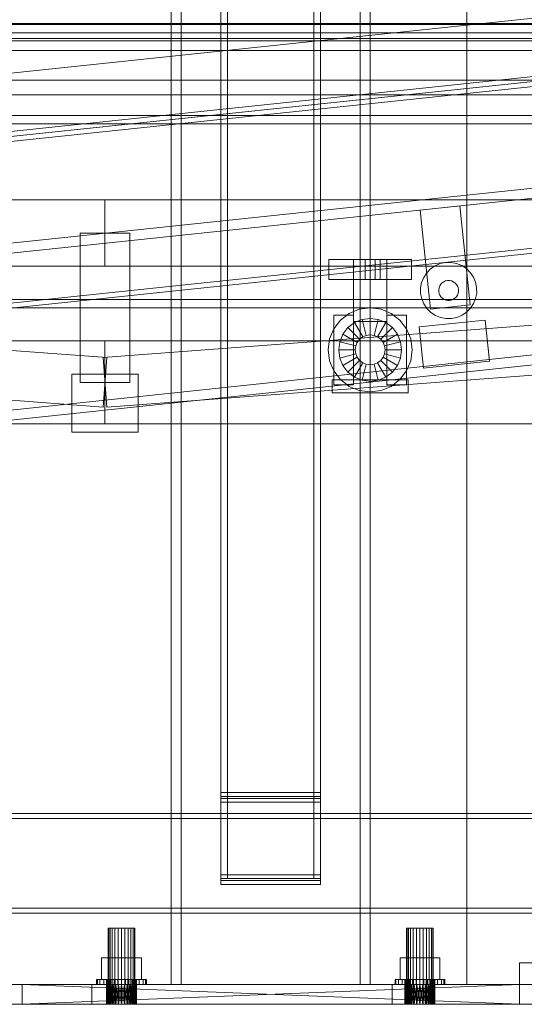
# Model space of a CAD drawing. Header units: millimetres. Extents: x -2233 to 61924, y -68080 to 6847.
# Tile 87 of 256: x 599 to 903, y -36000 to -35406. Entities that reach past the tile are written whole.
import ezdxf

# ---------------------------------------------------------------- set-up
doc = ezdxf.new("R2010")
doc.units = ezdxf.units.MM
for name, color, linetype, lineweight in [('COTAS_O', 1, 'Continuous', 0), ('COTAS_P', 1, 'Continuous', 0), ('frontal_C01', 7, 'Continuous', 0), ('frontal_C03', 7, 'Continuous', 0), ('frontal_C04', 7, 'Continuous', 0), ('frontal_C09', 7, 'Continuous', 0), ('frontal_C10', 7, 'Continuous', 0), ('frontal_mezcladora', 7, 'Continuous', 0), ('frontal_secador', 7, 'Continuous', 0)]:
    doc.layers.add(name, color=color, linetype=linetype, lineweight=lineweight)
doc.dimstyles.new('R19_100', dxfattribs={"dimtxt": 250, "dimasz": 150, "dimexe": 150, "dimexo": 80, "dimgap": 100, "dimtad": 1, "dimtih": 1, "dimtoh": 1, "dimdsep": 46, "dimcen": 0.09, "dimadec": 0, "dimazin": 0, "dimtfac": 1, "dimtdec": 4, "dimtofl": 0, "dimtmove": 0, "dimatfit": 3, "dimfxl": 1, "dimtolj": 1, "dimtzin": 0, "dimarcsym": 0})

# ---------------------------------------------------------------- blocks, each defined once
blk = doc.blocks.new('DIM_R27_48')
at = {"layer": 'COTAS_P'}
for p, q in [((-1750, -34600), (-1600, -34555)), ((2600, -34600), (2450, -34555)), ((-1750, -35500), (-1750, -34600)), ((-1750, -34600), (2600, -34600)), ((-1750, -34600), (-1600, -34645)), ((2600, -34600), (2450, -34645)), ((2600, -35500), (2600, -34600))]:
    blk.add_line(p, q, dxfattribs=at)
blk.add_text('4350 P', height=250, dxfattribs=at).set_placement((425, -34500))
blk = doc.blocks.new('DIM_R27_50')
at = {"layer": 'COTAS_P'}
for p, q in [((1705.78, -34504.95), (1551.9, -34475.9)), ((-194.22, -34704.95), (1705.78, -34504.95)), ((1705.78, -34504.95), (1561.32, -34565.4)), ((1800, -35400), (1705.78, -34504.95)), ((-194.22, -34704.95), (-49.75, -34644.49)), ((-100, -35600), (-194.22, -34704.95)), ((-194.22, -34704.95), (-40.33, -34734))]:
    blk.add_line(p, q, dxfattribs=at)
blk.add_text('1910.5 P', height=250, rotation=6.00901, dxfattribs=at).set_placement((745.32, -34505.49))
blk = doc.blocks.new('DIM_R27_60')
at = {"layer": 'COTAS_O'}
for p, q in [((-1400, -35300), (-1250, -35255)), ((1400, -35300), (1250, -35255)), ((-1400, -36000), (-1400, -35300)), ((-1400, -35300), (1400, -35300)), ((-1400, -35300), (-1250, -35345)), ((1400, -35300), (1250, -35345)), ((1400, -36000), (1400, -35300))]:
    blk.add_line(p, q, dxfattribs=at)
blk.add_text('2800 O', height=250, dxfattribs=at).set_placement((0, -35200))
blk = doc.blocks.new('DIM_R27_62')
at = {"layer": 'COTAS_P'}
for p, q in [((-305, -35300), (-155, -35255)), ((345, -35300), (195, -35255)), ((-305, -36000), (-305, -35300)), ((-305, -35300), (345, -35300)), ((-305, -35300), (-155, -35345)), ((345, -35300), (195, -35345)), ((345, -36000), (345, -35300))]:
    blk.add_line(p, q, dxfattribs=at)
blk.add_text('650 P', height=250, dxfattribs=at).set_placement((20, -35200))

msp = doc.modelspace()

# ---------------------------------------------------------------- linework, layer by layer
at = {"layer": 'frontal_C01'}
for p, q in [((900, -35975), (1060, -35975)), ((900, -36000), (900, -35975)), ((900, -36000), (1060, -36000))]:
    msp.add_line(p, q, dxfattribs=at)
at = {"layer": 'frontal_C03'}
for p, q in [((1530, -35409.158), (-1530, -35409.158)), ((-1500, -35408.612), (1500, -35408.612)), ((1530, -35414.158), (-1530, -35414.158)), ((1500, -35417.595), (-1500, -35417.595)), ((1500, -35442.718), (-1500, -35442.718)), ((-1500, -35451.701), (1500, -35451.701)), ((1530, -35464.158), (-1530, -35464.158)), ((1530, -35469.158), (-1530, -35469.158))]:
    msp.add_line(p, q, dxfattribs=at)
at = {"layer": 'frontal_C04'}
for p, q in [((560, -35419), (1540, -35419)), ((560, -35425), (1540, -35425)), ((-550, -35515), (650, -35515)), ((650, -35515), (650, -35555)), ((650, -35515), (1850, -35515)), ((-548.878, -35520.042), (651.122, -35610.042)), ((648.878, -35610.042), (1848.878, -35520.042)), ((665, -35535), (635, -35535)), ((635, -35625), (635, -35535)), ((665, -35535), (665, -35625)), ((-551.122, -35549.958), (648.878, -35639.958)), ((651.122, -35639.958), (1851.122, -35549.958)), ((785, -35551), (835, -35551)), ((785, -35551), (785, -35563)), ((800, -35551), (820, -35551)), ((800, -35551), (800, -35588.4)), ((804, -35551), (807, -35551)), ((804, -35551), (804, -35563)), ((807, -35551), (813, -35551)), ((807, -35563), (807, -35551)), ((813, -35551), (816, -35551)), ((813, -35563), (813, -35551)), ((816, -35563), (816, -35551)), ((820, -35588.4), (820, -35551)), ((835, -35563), (835, -35551)), ((-550, -35555), (650, -35555)), ((650, -35555), (1850, -35555)), ((785, -35563), (835, -35563)), ((807, -35563), (804, -35563)), ((807, -35563), (813, -35563)), ((813, -35563), (816, -35563)), ((-1750, -35575), (2600, -35575)), ((-1750, -35580), (2600, -35580)), ((792.039, -35587.439), (797.3, -35583.403)), ((797.3, -35583.403), (803.426, -35580.865)), ((803.426, -35580.865), (810, -35580)), ((810, -35580), (816.574, -35580.865)), ((816.574, -35580.865), (822.7, -35583.403)), ((822.7, -35583.403), (827.961, -35587.439)), ((788, -35584.4), (800, -35584.4)), ((788, -35584.4), (788, -35626.4)), ((788.003, -35592.7), (792.039, -35587.439)), ((796.565, -35591.965), (800.5, -35588.946)), ((800, -35626.4), (800, -35584.4)), ((800, -35588.4), (820, -35588.4)), ((800.5, -35588.946), (805.082, -35587.047)), ((805.5, -35597.606), (800.5, -35588.946)), ((805.082, -35587.047), (810, -35586.4)), ((807.671, -35596.707), (805.082, -35587.047)), ((810, -35596.4), (810, -35586.4)), ((810, -35586.4), (814.918, -35587.047)), ((812.329, -35596.707), (814.918, -35587.047)), ((814.5, -35597.606), (819.5, -35588.946)), ((814.918, -35587.047), (819.5, -35588.946)), ((819.5, -35588.946), (823.435, -35591.965)), ((820, -35584.4), (832, -35584.4)), ((820, -35584.4), (820, -35626.4)), ((827.961, -35587.439), (831.997, -35592.7)), ((832, -35626.4), (832, -35584.4)), ((785.465, -35598.826), (788.003, -35592.7)), ((791.647, -35600.482), (793.546, -35595.9)), ((793.546, -35595.9), (796.565, -35591.965)), ((802.206, -35600.9), (793.546, -35595.9)), ((803.636, -35599.036), (796.565, -35591.965)), ((816.364, -35599.036), (823.435, -35591.965)), ((817.794, -35600.9), (826.454, -35595.9)), ((823.435, -35591.965), (826.454, -35595.9)), ((826.454, -35595.9), (828.353, -35600.482)), ((831.997, -35592.7), (834.535, -35598.826)), ((-550, -35600), (650, -35600)), ((650, -35600), (650, -35650)), ((650, -35600), (1850, -35600)), ((784.6, -35605.4), (785.465, -35598.826)), ((791, -35605.4), (791.647, -35600.482)), ((801.307, -35603.071), (791.647, -35600.482)), ((801.307, -35603.071), (802.206, -35600.9)), ((802.206, -35600.9), (803.636, -35599.036)), ((803.636, -35599.036), (805.5, -35597.606)), ((805.5, -35597.606), (807.671, -35596.707)), ((807.671, -35596.707), (810, -35596.4)), ((810, -35596.4), (812.329, -35596.707)), ((812.329, -35596.707), (814.5, -35597.606)), ((814.5, -35597.606), (816.364, -35599.036)), ((816.364, -35599.036), (817.794, -35600.9)), ((817.794, -35600.9), (818.693, -35603.071)), ((818.693, -35603.071), (828.353, -35600.482)), ((828.353, -35600.482), (829, -35605.4)), ((834.535, -35598.826), (835.4, -35605.4)), ((785.465, -35611.974), (784.6, -35605.4)), ((801, -35605.4), (791, -35605.4)), ((791.647, -35610.318), (791, -35605.4)), ((801.307, -35607.729), (791.647, -35610.318)), ((801, -35605.4), (801.307, -35603.071)), ((801.307, -35607.729), (801, -35605.4)), ((802.206, -35609.9), (801.307, -35607.729)), ((818.693, -35607.729), (817.794, -35609.9)), ((818.693, -35603.071), (819, -35605.4)), ((819, -35605.4), (818.693, -35607.729)), ((818.693, -35607.729), (828.353, -35610.318)), ((829, -35605.4), (819, -35605.4)), ((829, -35605.4), (828.353, -35610.318)), ((835.4, -35605.4), (834.535, -35611.974)), ((651.122, -35610.042), (648.878, -35639.958)), ((648.878, -35610.042), (651.122, -35639.958)), ((788.003, -35618.1), (785.465, -35611.974)), ((793.546, -35614.9), (791.647, -35610.318)), ((802.206, -35609.9), (793.546, -35614.9)), ((803.636, -35611.764), (796.565, -35618.835)), ((805.5, -35613.194), (800.5, -35621.854)), ((803.636, -35611.764), (802.206, -35609.9)), ((805.5, -35613.194), (803.636, -35611.764)), ((807.671, -35614.093), (805.5, -35613.194)), ((814.5, -35613.194), (812.329, -35614.093)), ((816.364, -35611.764), (814.5, -35613.194)), ((814.5, -35613.194), (819.5, -35621.854)), ((817.794, -35609.9), (816.364, -35611.764)), ((816.364, -35611.764), (823.435, -35618.835)), ((817.794, -35609.9), (826.454, -35614.9)), ((828.353, -35610.318), (826.454, -35614.9)), ((834.535, -35611.974), (831.997, -35618.1)), ((630, -35620), (670, -35620)), ((630, -35620), (630, -35655)), ((670, -35655), (670, -35620)), ((792.039, -35623.361), (788.003, -35618.1)), ((796.565, -35618.835), (793.546, -35614.9)), ((800.5, -35621.854), (796.565, -35618.835)), ((807.671, -35614.093), (805.082, -35623.753)), ((810, -35614.4), (807.671, -35614.093)), ((812.329, -35614.093), (810, -35614.4)), ((810, -35614.4), (810, -35624.4)), ((812.329, -35614.093), (814.918, -35623.753)), ((823.435, -35618.835), (819.5, -35621.854)), ((826.454, -35614.9), (823.435, -35618.835)), ((831.997, -35618.1), (827.961, -35623.361)), ((665, -35625), (635, -35625)), ((787, -35623.4), (833, -35623.4)), ((787, -35623.4), (787, -35631.4)), ((797.3, -35627.397), (792.039, -35623.361)), ((805.082, -35623.753), (800.5, -35621.854)), ((810, -35624.4), (805.082, -35623.753)), ((814.918, -35623.753), (810, -35624.4)), ((819.5, -35621.854), (814.918, -35623.753)), ((827.961, -35623.361), (822.7, -35627.397)), ((833, -35631.4), (833, -35623.4)), ((787, -35631.4), (833, -35631.4)), ((788, -35626.4), (800, -35626.4)), ((803.426, -35629.935), (797.3, -35627.397)), ((810, -35630.8), (803.426, -35629.935)), ((816.574, -35629.935), (810, -35630.8)), ((822.7, -35627.397), (816.574, -35629.935)), ((820, -35626.4), (832, -35626.4)), ((-550, -35650), (650, -35650)), ((630, -35655), (670, -35655)), ((650, -35650), (1850, -35650))]:
    msp.add_line(p, q, dxfattribs=at)
at = {"layer": 'frontal_C09'}
for p, q in [((-49.542, -35506.202), (1731.117, -35318.765)), ((-105.548, -35547.291), (1794.452, -35347.291)), ((-105.234, -35550.275), (1794.766, -35350.275)), ((-45.878, -35541.01), (1734.781, -35353.572)), ((-35.619, -35542.947), (1725.15, -35357.603)), ((-35.305, -35545.93), (1725.464, -35360.586)), ((-168.15, -35621.251), (1871.081, -35406.595)), ((-167.522, -35627.218), (1871.709, -35412.562)), ((-94.766, -35649.725), (1805.234, -35449.725)), ((-94.452, -35652.709), (1805.548, -35452.709)), ((-157.681, -35720.702), (1881.549, -35506.046)), ((-157.053, -35726.669), (1882.178, -35512.013)), ((840.16, -35521.146), (864.028, -35518.634)), ((870.309, -35578.304), (864.028, -35518.634)), ((840.16, -35521.146), (846.441, -35580.817)), ((846.455, -35556.547), (849.214, -35554.677)), ((849.214, -35554.677), (852.284, -35553.381)), ((852.284, -35553.381), (855.548, -35552.709)), ((855.548, -35552.709), (858.881, -35552.686)), ((858.881, -35552.686), (862.154, -35553.315)), ((862.154, -35553.315), (865.241, -35554.569)), ((865.241, -35554.569), (868.024, -35556.402)), ((842.282, -35561.702), (844.115, -35558.919)), ((844.115, -35558.919), (846.455, -35556.547)), ((868.024, -35556.402), (870.397, -35558.743)), ((870.397, -35558.743), (872.267, -35561.501)), ((840.399, -35568.063), (841.027, -35564.79)), ((841.027, -35564.79), (842.282, -35561.702)), ((852.018, -35566.823), (852.664, -35565.84)), ((852.664, -35565.84), (853.491, -35565.003)), ((853.491, -35565.003), (854.464, -35564.343)), ((854.464, -35564.343), (855.548, -35563.886)), ((855.548, -35563.886), (856.7, -35563.648)), ((856.7, -35563.648), (857.876, -35563.64)), ((857.876, -35563.64), (859.031, -35563.862)), ((859.031, -35563.862), (860.121, -35564.305)), ((860.121, -35564.305), (861.103, -35564.952)), ((861.103, -35564.952), (861.94, -35565.778)), ((861.94, -35565.778), (862.6, -35566.752)), ((872.267, -35561.501), (873.562, -35564.572)), ((873.562, -35564.572), (874.235, -35567.836)), ((840.421, -35571.395), (840.399, -35568.063)), ((841.093, -35574.659), (840.421, -35571.395)), ((851.353, -35569.067), (851.575, -35567.912)), ((851.361, -35570.243), (851.353, -35569.067)), ((851.598, -35571.396), (851.361, -35570.243)), ((851.575, -35567.912), (852.018, -35566.823)), ((852.055, -35572.479), (851.598, -35571.396)), ((852.715, -35573.453), (852.055, -35572.479)), ((862.638, -35572.408), (861.991, -35573.391)), ((862.6, -35566.752), (863.058, -35567.835)), ((863.081, -35571.319), (862.638, -35572.408)), ((863.058, -35567.835), (863.295, -35568.987)), ((863.303, -35570.163), (863.081, -35571.319)), ((863.295, -35568.987), (863.303, -35570.163)), ((874.257, -35571.168), (873.629, -35574.441)), ((874.235, -35567.836), (874.257, -35571.168)), ((842.389, -35577.729), (841.093, -35574.659)), ((844.259, -35580.488), (842.389, -35577.729)), ((846.441, -35580.817), (870.309, -35578.304)), ((853.553, -35574.279), (852.715, -35573.453)), ((854.535, -35574.926), (853.553, -35574.279)), ((855.625, -35575.369), (854.535, -35574.926)), ((856.78, -35575.59), (855.625, -35575.369)), ((857.956, -35575.582), (856.78, -35575.59)), ((859.108, -35575.345), (857.956, -35575.582)), ((860.192, -35574.888), (859.108, -35575.345)), ((861.165, -35574.228), (860.192, -35574.888)), ((861.991, -35573.391), (861.165, -35574.228)), ((872.374, -35577.528), (870.541, -35580.312)), ((873.629, -35574.441), (872.374, -35577.528)), ((846.632, -35582.829), (844.259, -35580.488)), ((849.415, -35584.661), (846.632, -35582.829)), ((868.2, -35582.684), (865.442, -35584.554)), ((870.541, -35580.312), (868.2, -35582.684)), ((839.532, -35591.599), (879.312, -35587.412)), ((852.502, -35585.916), (849.415, -35584.661)), ((855.775, -35586.544), (852.502, -35585.916)), ((859.108, -35586.522), (855.775, -35586.544)), ((862.372, -35585.85), (859.108, -35586.522)), ((865.442, -35584.554), (862.372, -35585.85)), ((881.929, -35612.274), (879.312, -35587.412)), ((839.532, -35591.599), (842.149, -35616.462)), ((842.149, -35616.462), (881.929, -35612.274))]:
    msp.add_line(p, q, dxfattribs=at)
at = {"layer": 'frontal_C10'}
for p, q in [((868.302, -34436.33), (868.302, -35988)), ((868.302, -35988), (868.302, -34447.513)), ((512.112, -35988), (642.112, -35988)), ((642.112, -36000), (642.112, -35988)), ((823.302, -35988), (953.302, -35988)), ((823.302, -36000), (823.302, -35988)), ((868.302, -35988), (908.302, -35988)), ((512.112, -36000), (642.112, -36000)), ((823.302, -36000), (953.302, -36000))]:
    msp.add_line(p, q, dxfattribs=at)
at = {"layer": 'frontal_mezcladora'}
for p, q in [((690, -35988), (690, -34900)), ((696, -35988), (696, -34900)), ((804, -35988), (804, -34900)), ((810, -35988), (810, -34900)), ((720, -35872.255), (720, -35022.255)), ((720, -35874.749), (720, -35024.749)), ((720, -35025.954), (720, -35875.954)), ((724, -35025.954), (724, -35875.954)), ((776, -35875.954), (776, -35025.954)), ((780, -35022.255), (780, -35872.255)), ((780, -35024.749), (780, -35874.749)), ((780, -35875.954), (780, -35025.954)), ((720, -35028.116), (720, -35878.116)), ((724, -35028.116), (724, -35878.116)), ((776, -35878.116), (776, -35028.116)), ((780, -35878.116), (780, -35028.116)), ((720, -35921.884), (720, -35071.884)), ((724, -35921.884), (724, -35071.884)), ((776, -35071.884), (776, -35921.884)), ((780, -35071.884), (780, -35921.884)), ((720, -35924.046), (720, -35074.046)), ((720, -35075.251), (720, -35925.251)), ((720, -35077.745), (720, -35927.745)), ((724, -35924.046), (724, -35074.046)), ((776, -35074.046), (776, -35924.046)), ((780, -35074.046), (780, -35924.046)), ((780, -35925.251), (780, -35075.251)), ((780, -35927.745), (780, -35077.745)), ((780, -35872.255), (720, -35872.255)), ((720, -35872.255), (720, -35875.954)), ((780, -35874.749), (720, -35874.749)), ((720, -35874.749), (720, -35878.116)), ((780, -35875.954), (780, -35872.255)), ((780, -35878.116), (780, -35874.749)), ((720, -35875.954), (780, -35875.954)), ((724, -35875.954), (720, -35875.954)), ((720, -35875.954), (720, -35924.046)), ((720, -35878.116), (780, -35878.116)), ((724, -35878.116), (720, -35878.116)), ((720, -35878.116), (720, -35921.884)), ((724, -35924.046), (724, -35875.954)), ((724, -35921.884), (724, -35878.116)), ((780, -35875.954), (776, -35875.954)), ((776, -35875.954), (776, -35924.046)), ((780, -35878.116), (776, -35878.116)), ((776, -35878.116), (776, -35921.884)), ((780, -35924.046), (780, -35875.954)), ((780, -35921.884), (780, -35878.116)), ((780, -35921.884), (720, -35921.884)), ((720, -35921.884), (720, -35925.251)), ((720, -35921.884), (724, -35921.884)), ((776, -35921.884), (780, -35921.884)), ((780, -35925.251), (780, -35921.884)), ((780, -35924.046), (720, -35924.046)), ((720, -35924.046), (720, -35927.745)), ((720, -35924.046), (724, -35924.046)), ((720, -35925.251), (780, -35925.251)), ((720, -35927.745), (780, -35927.745)), ((776, -35924.046), (780, -35924.046)), ((780, -35927.745), (780, -35924.046)), ((652.273, -35954), (652, -35954)), ((652, -36000), (652, -35954)), ((653.072, -35954), (652.273, -35954)), ((652.273, -36000), (652.273, -35954)), ((654.343, -35954), (653.072, -35954)), ((653.072, -36000), (653.072, -35954)), ((656, -35954), (654.343, -35954)), ((654.343, -36000), (654.343, -35954)), ((657.929, -35954), (656, -35954)), ((656, -36000), (656, -35954)), ((660, -35954), (657.929, -35954)), ((657.929, -36000), (657.929, -35954)), ((660, -35954), (662.071, -35954)), ((660, -35954), (660, -36000)), ((662.071, -35954), (664, -35954)), ((662.071, -36000), (662.071, -35954)), ((664, -35954), (665.657, -35954)), ((664, -36000), (664, -35954)), ((665.657, -35954), (666.928, -35954)), ((665.657, -36000), (665.657, -35954)), ((666.928, -35954), (667.727, -35954)), ((666.928, -36000), (666.928, -35954)), ((667.727, -35954), (668, -35954)), ((667.727, -36000), (667.727, -35954)), ((668, -36000), (668, -35954)), ((832.273, -35954), (832, -35954)), ((832, -36000), (832, -35954)), ((833.072, -35954), (832.273, -35954)), ((832.273, -36000), (832.273, -35954)), ((834.343, -35954), (833.072, -35954)), ((833.072, -36000), (833.072, -35954)), ((836, -35954), (834.343, -35954)), ((834.343, -36000), (834.343, -35954)), ((837.929, -35954), (836, -35954)), ((836, -36000), (836, -35954)), ((840, -35954), (837.929, -35954)), ((837.929, -36000), (837.929, -35954)), ((840, -35954), (842.071, -35954)), ((840, -35954), (840, -36000)), ((842.071, -35954), (844, -35954)), ((842.071, -36000), (842.071, -35954)), ((844, -35954), (845.657, -35954)), ((844, -36000), (844, -35954)), ((845.657, -35954), (846.928, -35954)), ((845.657, -36000), (845.657, -35954)), ((846.928, -35954), (847.727, -35954)), ((846.928, -36000), (846.928, -35954)), ((847.727, -35954), (848, -35954)), ((847.727, -36000), (847.727, -35954)), ((848, -36000), (848, -35954)), ((648.006, -35985), (648.006, -35972)), ((648.006, -35972), (660, -35972)), ((648.006, -35972), (653.072, -35972)), ((660, -35972), (653.072, -35972)), ((653.072, -35972), (653.072, -35985)), ((671.994, -35972), (660, -35972)), ((660, -35972), (660, -35985)), ((660, -35972), (666.928, -35972)), ((666.928, -35972), (666.928, -35985)), ((671.994, -35972), (666.928, -35972)), ((671.994, -35985), (671.994, -35972)), ((828.006, -35985), (828.006, -35972)), ((828.006, -35972), (840, -35972)), ((828.006, -35972), (833.072, -35972)), ((840, -35972), (833.072, -35972)), ((833.072, -35972), (833.072, -35985)), ((851.994, -35972), (840, -35972)), ((840, -35972), (840, -35985)), ((840, -35972), (846.928, -35972)), ((846.928, -35972), (846.928, -35985)), ((851.994, -35972), (846.928, -35972)), ((851.994, -35985), (851.994, -35972)), ((840, -35988), (600, -35988)), ((600, -35988), (838.244, -35988)), ((600, -35988), (660, -35988)), ((661.756, -35988), (600, -35988)), ((600, -35988), (658.244, -35988)), ((900, -35988), (600, -35988)), ((600, -35988), (836.556, -35988)), ((663.444, -35988), (600, -35988)), ((600, -35988), (656.556, -35988)), ((600, -35988), (835, -35988)), ((665, -35988), (600, -35988)), ((600, -35988), (655, -35988)), ((600, -35988), (833.636, -35988)), ((600, -35988), (653.636, -35988)), ((600, -35988), (832.517, -35988)), ((600, -35988), (652.517, -35988)), ((600, -35988), (831.685, -35988)), ((600, -35988), (651.685, -35988)), ((600, -35988), (831.173, -35988)), ((600, -35988), (651.173, -35988)), ((600, -35988), (831, -35988)), ((600, -35988), (651, -35988)), ((841.756, -35988), (600, -35988)), ((600, -36000), (600, -35988)), ((900, -36000), (600, -35988)), ((600, -36000), (900, -35988)), ((645, -35988), (645, -35985)), ((645, -35985), (645.511, -35985)), ((645, -35985), (651, -35985)), ((645.511, -35988), (645, -35988)), ((651, -35988), (645, -35988)), ((645.511, -35988), (645.511, -35985)), ((645.511, -35985), (647.01, -35985)), ((645.511, -35985), (651.307, -35985)), ((647.01, -35988), (645.511, -35988)), ((651.307, -35988), (645.511, -35988)), ((647.01, -35988), (647.01, -35985)), ((647.01, -35985), (649.393, -35985)), ((647.01, -35985), (652.206, -35985)), ((649.393, -35988), (647.01, -35988)), ((652.206, -35988), (647.01, -35988)), ((660, -35985), (648.006, -35985)), ((653.072, -35985), (648.006, -35985)), ((649.393, -35988), (649.393, -35985)), ((649.393, -35985), (652.5, -35985)), ((649.393, -35985), (653.636, -35985)), ((652.5, -35988), (649.393, -35988)), ((653.636, -35988), (649.393, -35988)), ((651.307, -35985), (651, -35985)), ((651, -35985), (651, -35988)), ((651, -35988), (651.173, -35988)), ((660, -35988), (651, -35988)), ((658.244, -35988), (651, -35988)), ((656.556, -35988), (651, -35988)), ((655, -35988), (651, -35988)), ((653.636, -35988), (651, -35988)), ((652.517, -35988), (651, -35988)), ((651, -36000), (651.173, -35988)), ((651, -36000), (651, -35988)), ((651.173, -36000), (651, -35988)), ((651, -35988), (651.307, -35988)), ((651.173, -35988), (651.685, -35988)), ((660, -35988), (651.173, -35988)), ((651.173, -36000), (651.685, -35988)), ((651.173, -36000), (651.173, -35988)), ((651.685, -36000), (651.173, -35988)), ((652.206, -35985), (651.307, -35985)), ((651.307, -35985), (651.307, -35988)), ((651.307, -35988), (652.206, -35988)), ((651.685, -35988), (652.517, -35988)), ((660, -35988), (651.685, -35988)), ((651.685, -36000), (652.517, -35988)), ((651.685, -36000), (651.685, -35988)), ((652.517, -36000), (651.685, -35988)), ((653.636, -35985), (652.206, -35985)), ((652.206, -35985), (652.206, -35988)), ((652.206, -35988), (653.636, -35988)), ((652.5, -35988), (652.5, -35985)), ((652.5, -35985), (656.118, -35985)), ((652.5, -35985), (655.5, -35985)), ((656.118, -35988), (652.5, -35988)), ((655.5, -35988), (652.5, -35988)), ((652.517, -35988), (653.636, -35988)), ((660, -35988), (652.517, -35988)), ((652.517, -36000), (653.636, -35988)), ((652.517, -36000), (652.517, -35988)), ((653.636, -36000), (652.517, -35988)), ((653.072, -35985), (660, -35985)), ((655.5, -35985), (653.636, -35985)), ((653.636, -35985), (653.636, -35988)), ((653.636, -35988), (655, -35988)), ((660, -35988), (653.636, -35988)), ((653.636, -36000), (655, -35988)), ((653.636, -36000), (653.636, -35988)), ((655, -36000), (653.636, -35988)), ((653.636, -35988), (655.5, -35988)), ((655, -35988), (656.556, -35988)), ((660, -35988), (655, -35988)), ((655, -36000), (656.556, -35988)), ((655, -36000), (655, -35988)), ((656.556, -36000), (655, -35988)), ((657.671, -35985), (655.5, -35985)), ((655.5, -35985), (655.5, -35988)), ((655.5, -35988), (657.671, -35988)), ((656.118, -35988), (656.118, -35985)), ((656.118, -35985), (660, -35985)), ((656.118, -35985), (657.671, -35985)), ((660, -35988), (656.118, -35988)), ((657.671, -35988), (656.118, -35988)), ((656.556, -35988), (658.244, -35988)), ((660, -35988), (656.556, -35988)), ((656.556, -36000), (658.244, -35988)), ((656.556, -36000), (656.556, -35988)), ((658.244, -36000), (656.556, -35988)), ((660, -35985), (657.671, -35985)), ((657.671, -35985), (657.671, -35988)), ((657.671, -35988), (660, -35988)), ((658.244, -35988), (660, -35988)), ((658.244, -36000), (660, -35988)), ((658.244, -36000), (658.244, -35988)), ((660, -36000), (658.244, -35988)), ((663.882, -35985), (660, -35985)), ((660, -35985), (660, -35988)), ((660, -35985), (662.329, -35985)), ((660, -35985), (671.994, -35985)), ((666.928, -35985), (660, -35985)), ((660, -35988), (661.756, -35988)), ((660, -35988), (663.444, -35988)), ((660, -35988), (665, -35988)), ((660, -35988), (666.364, -35988)), ((660, -35988), (667.483, -35988)), ((660, -35988), (668.315, -35988)), ((660, -35988), (668.827, -35988)), ((660, -35988), (669, -35988)), ((660, -35988), (660, -36000)), ((661.756, -36000), (660, -35988)), ((660, -36000), (661.756, -35988)), ((660, -35988), (663.882, -35988)), ((662.329, -35988), (660, -35988)), ((661.756, -35988), (663.444, -35988)), ((661.756, -35988), (669, -35988)), ((661.756, -36000), (661.756, -35988)), ((663.444, -36000), (661.756, -35988)), ((661.756, -36000), (663.444, -35988)), ((662.329, -35985), (662.329, -35988)), ((663.882, -35985), (662.329, -35985)), ((662.329, -35985), (664.5, -35985)), ((662.329, -35988), (663.882, -35988)), ((664.5, -35988), (662.329, -35988)), ((663.444, -35988), (665, -35988)), ((663.444, -35988), (669, -35988)), ((663.444, -36000), (663.444, -35988)), ((665, -36000), (663.444, -35988)), ((663.444, -36000), (665, -35988)), ((663.882, -35988), (663.882, -35985)), ((667.5, -35985), (663.882, -35985)), ((663.882, -35988), (667.5, -35988)), ((664.5, -35985), (664.5, -35988)), ((667.5, -35985), (664.5, -35985)), ((664.5, -35985), (666.364, -35985)), ((664.5, -35988), (667.5, -35988)), ((666.364, -35988), (664.5, -35988)), ((666.364, -35988), (665, -35988)), ((665, -35988), (669, -35988)), ((665, -35988), (833.636, -35988)), ((840, -35988), (665, -35988)), ((665, -36000), (665, -35988)), ((666.364, -36000), (665, -35988)), ((665, -36000), (666.364, -35988)), ((666.364, -35985), (666.364, -35988)), ((670.607, -35985), (666.364, -35985)), ((666.364, -35985), (667.794, -35985)), ((667.483, -35988), (666.364, -35988)), ((666.364, -35988), (669, -35988)), ((666.364, -35988), (833.636, -35988)), ((666.364, -35988), (831, -35988)), ((666.364, -35988), (831.173, -35988)), ((666.364, -35988), (831.685, -35988)), ((666.364, -35988), (832.517, -35988)), ((840, -35988), (666.364, -35988)), ((666.364, -36000), (666.364, -35988)), ((667.483, -36000), (666.364, -35988)), ((666.364, -36000), (667.483, -35988)), ((666.364, -35988), (670.607, -35988)), ((667.794, -35988), (666.364, -35988)), ((666.928, -35985), (671.994, -35985)), ((668.315, -35988), (667.483, -35988)), ((667.483, -35988), (669, -35988)), ((667.483, -35988), (833.636, -35988)), ((840, -35988), (667.483, -35988)), ((667.483, -36000), (667.483, -35988)), ((668.315, -36000), (667.483, -35988)), ((667.483, -36000), (668.315, -35988)), ((667.5, -35988), (667.5, -35985)), ((670.607, -35985), (667.5, -35985)), ((667.5, -35988), (670.607, -35988)), ((667.794, -35985), (667.794, -35988)), ((672.99, -35985), (667.794, -35985)), ((667.794, -35985), (668.693, -35985)), ((667.794, -35988), (672.99, -35988)), ((668.693, -35988), (667.794, -35988)), ((668.827, -35988), (668.315, -35988)), ((668.315, -35988), (669, -35988)), ((668.315, -35988), (833.636, -35988)), ((840, -35988), (668.315, -35988)), ((668.315, -36000), (668.315, -35988)), ((668.827, -36000), (668.315, -35988)), ((668.315, -36000), (668.827, -35988)), ((668.693, -35985), (668.693, -35988)), ((674.489, -35985), (668.693, -35985)), ((668.693, -35985), (669, -35985)), ((668.693, -35988), (674.489, -35988)), ((669, -35988), (668.693, -35988)), ((669, -35988), (668.827, -35988)), ((668.827, -35988), (833.636, -35988)), ((668.827, -35988), (840, -35988)), ((668.827, -36000), (668.827, -35988)), ((669, -36000), (668.827, -35988)), ((668.827, -36000), (669, -35988)), ((669, -35985), (669, -35988)), ((675, -35985), (669, -35985)), ((669, -35988), (833.636, -35988)), ((669, -35988), (835, -35988)), ((669, -35988), (836.556, -35988)), ((669, -35988), (838.244, -35988)), ((669, -35988), (840, -35988)), ((669, -36000), (669, -35988)), ((669, -35988), (675, -35988)), ((670.607, -35988), (670.607, -35985)), ((672.99, -35985), (670.607, -35985)), ((670.607, -35988), (672.99, -35988)), ((672.99, -35988), (672.99, -35985)), ((674.489, -35985), (672.99, -35985)), ((672.99, -35988), (674.489, -35988)), ((674.489, -35988), (674.489, -35985)), ((675, -35985), (674.489, -35985)), ((674.489, -35988), (675, -35988)), ((675, -35988), (675, -35985)), ((690, -35988), (696, -35988)), ((696, -35988), (804, -35988)), ((804, -35988), (810, -35988)), ((825, -35988), (825, -35985)), ((825, -35985), (825.511, -35985)), ((825, -35985), (831, -35985)), ((825.511, -35988), (825, -35988)), ((831, -35988), (825, -35988)), ((825.511, -35988), (825.511, -35985)), ((825.511, -35985), (827.01, -35985)), ((825.511, -35985), (831.307, -35985)), ((827.01, -35988), (825.511, -35988)), ((831.307, -35988), (825.511, -35988)), ((827.01, -35988), (827.01, -35985)), ((827.01, -35985), (829.393, -35985)), ((827.01, -35985), (832.206, -35985)), ((829.393, -35988), (827.01, -35988)), ((832.206, -35988), (827.01, -35988)), ((840, -35985), (828.006, -35985)), ((833.072, -35985), (828.006, -35985)), ((829.393, -35988), (829.393, -35985)), ((829.393, -35985), (832.5, -35985)), ((829.393, -35985), (833.636, -35985)), ((832.5, -35988), (829.393, -35988)), ((833.636, -35988), (829.393, -35988)), ((831.307, -35985), (831, -35985)), ((831, -35985), (831, -35988)), ((831, -35988), (831.173, -35988)), ((840, -35988), (831, -35988)), ((838.244, -35988), (831, -35988)), ((836.556, -35988), (831, -35988)), ((835, -35988), (831, -35988)), ((833.636, -35988), (831, -35988)), ((831, -36000), (831.173, -35988)), ((831, -36000), (831, -35988)), ((831.173, -36000), (831, -35988)), ((831, -35988), (831.307, -35988)), ((831.173, -35988), (831.685, -35988)), ((840, -35988), (831.173, -35988)), ((831.173, -36000), (831.685, -35988)), ((831.173, -36000), (831.173, -35988)), ((831.685, -36000), (831.173, -35988)), ((832.206, -35985), (831.307, -35985)), ((831.307, -35985), (831.307, -35988)), ((831.307, -35988), (832.206, -35988)), ((831.685, -35988), (832.517, -35988)), ((840, -35988), (831.685, -35988)), ((831.685, -36000), (832.517, -35988)), ((831.685, -36000), (831.685, -35988)), ((832.517, -36000), (831.685, -35988)), ((833.636, -35985), (832.206, -35985)), ((832.206, -35985), (832.206, -35988)), ((832.206, -35988), (833.636, -35988)), ((832.5, -35988), (832.5, -35985)), ((832.5, -35985), (836.118, -35985)), ((832.5, -35985), (835.5, -35985)), ((836.118, -35988), (832.5, -35988)), ((835.5, -35988), (832.5, -35988)), ((832.517, -35988), (833.636, -35988)), ((840, -35988), (832.517, -35988)), ((832.517, -36000), (833.636, -35988)), ((832.517, -36000), (832.517, -35988)), ((833.636, -36000), (832.517, -35988)), ((833.072, -35985), (840, -35985)), ((835.5, -35985), (833.636, -35985)), ((833.636, -35985), (833.636, -35988)), ((833.636, -35988), (835, -35988)), ((840, -35988), (833.636, -35988)), ((833.636, -36000), (835, -35988)), ((833.636, -36000), (833.636, -35988)), ((835, -36000), (833.636, -35988)), ((833.636, -35988), (835.5, -35988)), ((835, -35988), (836.556, -35988)), ((840, -35988), (835, -35988)), ((835, -36000), (836.556, -35988)), ((835, -36000), (835, -35988)), ((836.556, -36000), (835, -35988)), ((837.671, -35985), (835.5, -35985)), ((835.5, -35985), (835.5, -35988)), ((835.5, -35988), (837.671, -35988)), ((836.118, -35988), (836.118, -35985)), ((836.118, -35985), (840, -35985)), ((836.118, -35985), (837.671, -35985)), ((840, -35988), (836.118, -35988)), ((837.671, -35988), (836.118, -35988)), ((836.556, -35988), (838.244, -35988)), ((840, -35988), (836.556, -35988)), ((836.556, -36000), (838.244, -35988)), ((836.556, -36000), (836.556, -35988)), ((838.244, -36000), (836.556, -35988)), ((840, -35985), (837.671, -35985)), ((837.671, -35985), (837.671, -35988)), ((837.671, -35988), (840, -35988)), ((838.244, -35988), (840, -35988)), ((838.244, -36000), (840, -35988)), ((838.244, -36000), (838.244, -35988)), ((840, -36000), (838.244, -35988)), ((843.882, -35985), (840, -35985)), ((840, -35985), (840, -35988)), ((840, -35985), (842.329, -35985)), ((840, -35985), (851.994, -35985)), ((846.928, -35985), (840, -35985)), ((840, -35988), (841.756, -35988)), ((840, -35988), (900, -35988)), ((840, -35988), (840, -36000)), ((841.756, -36000), (840, -35988)), ((840, -36000), (841.756, -35988)), ((840, -35988), (843.882, -35988)), ((842.329, -35988), (840, -35988)), ((841.756, -35988), (900, -35988)), ((843.444, -35988), (841.756, -35988)), ((841.756, -35988), (845, -35988)), ((841.756, -35988), (846.364, -35988)), ((841.756, -35988), (847.483, -35988)), ((841.756, -35988), (848.315, -35988)), ((841.756, -35988), (848.827, -35988)), ((841.756, -35988), (849, -35988)), ((841.756, -36000), (841.756, -35988)), ((843.444, -36000), (841.756, -35988)), ((841.756, -36000), (843.444, -35988)), ((842.329, -35985), (842.329, -35988)), ((843.882, -35985), (842.329, -35985)), ((842.329, -35985), (844.5, -35985)), ((842.329, -35988), (843.882, -35988)), ((844.5, -35988), (842.329, -35988)), ((843.444, -35988), (900, -35988)), ((845, -35988), (843.444, -35988)), ((843.444, -35988), (849, -35988)), ((843.444, -36000), (843.444, -35988)), ((845, -36000), (843.444, -35988)), ((843.444, -36000), (845, -35988)), ((843.882, -35988), (843.882, -35985)), ((847.5, -35985), (843.882, -35985)), ((843.882, -35988), (847.5, -35988)), ((844.5, -35985), (844.5, -35988)), ((847.5, -35985), (844.5, -35985)), ((844.5, -35985), (846.364, -35985)), ((844.5, -35988), (847.5, -35988)), ((846.364, -35988), (844.5, -35988)), ((845, -35988), (900, -35988)), ((846.364, -35988), (845, -35988)), ((845, -35988), (849, -35988)), ((845, -36000), (845, -35988)), ((846.364, -36000), (845, -35988)), ((845, -36000), (846.364, -35988)), ((846.364, -35985), (846.364, -35988)), ((850.607, -35985), (846.364, -35985)), ((846.364, -35985), (847.794, -35985)), ((846.364, -35988), (900, -35988)), ((847.483, -35988), (846.364, -35988)), ((846.364, -35988), (849, -35988)), ((846.364, -36000), (846.364, -35988)), ((847.483, -36000), (846.364, -35988)), ((846.364, -36000), (847.483, -35988)), ((846.364, -35988), (850.607, -35988)), ((847.794, -35988), (846.364, -35988)), ((846.928, -35985), (851.994, -35985)), ((847.483, -35988), (900, -35988)), ((848.315, -35988), (847.483, -35988)), ((847.483, -35988), (849, -35988)), ((847.483, -36000), (847.483, -35988)), ((848.315, -36000), (847.483, -35988)), ((847.483, -36000), (848.315, -35988)), ((847.5, -35988), (847.5, -35985)), ((850.607, -35985), (847.5, -35985)), ((847.5, -35988), (850.607, -35988)), ((847.794, -35985), (847.794, -35988)), ((852.99, -35985), (847.794, -35985)), ((847.794, -35985), (848.693, -35985)), ((847.794, -35988), (852.99, -35988)), ((848.693, -35988), (847.794, -35988)), ((848.315, -35988), (900, -35988)), ((848.827, -35988), (848.315, -35988)), ((848.315, -36000), (848.315, -35988)), ((848.827, -36000), (848.315, -35988)), ((848.315, -36000), (848.827, -35988)), ((848.693, -35985), (848.693, -35988)), ((854.489, -35985), (848.693, -35985)), ((848.693, -35985), (849, -35985)), ((848.693, -35988), (854.489, -35988)), ((849, -35988), (848.693, -35988)), ((848.827, -35988), (900, -35988)), ((849, -35988), (848.827, -35988)), ((848.827, -36000), (848.827, -35988)), ((849, -36000), (848.827, -35988)), ((848.827, -36000), (849, -35988)), ((849, -35985), (849, -35988)), ((855, -35985), (849, -35985)), ((849, -35988), (900, -35988)), ((849, -36000), (849, -35988)), ((849, -35988), (855, -35988)), ((850.607, -35988), (850.607, -35985)), ((852.99, -35985), (850.607, -35985)), ((850.607, -35988), (852.99, -35988)), ((852.99, -35988), (852.99, -35985)), ((854.489, -35985), (852.99, -35985)), ((852.99, -35988), (854.489, -35988)), ((854.489, -35988), (854.489, -35985)), ((855, -35985), (854.489, -35985)), ((854.489, -35988), (855, -35988)), ((855, -35988), (855, -35985)), ((900, -36000), (900, -35988)), ((600, -36000), (840, -36000)), ((838.244, -36000), (600, -36000)), ((660, -36000), (600, -36000)), ((600, -36000), (661.756, -36000)), ((658.244, -36000), (600, -36000)), ((600, -36000), (900, -36000)), ((836.556, -36000), (600, -36000)), ((600, -36000), (663.444, -36000)), ((656.556, -36000), (600, -36000)), ((835, -36000), (600, -36000)), ((600, -36000), (665, -36000)), ((655, -36000), (600, -36000)), ((833.636, -36000), (600, -36000)), ((653.636, -36000), (600, -36000)), ((832.517, -36000), (600, -36000)), ((652.517, -36000), (600, -36000)), ((831.685, -36000), (600, -36000)), ((651.685, -36000), (600, -36000)), ((831.173, -36000), (600, -36000)), ((651.173, -36000), (600, -36000)), ((831, -36000), (600, -36000)), ((651, -36000), (600, -36000)), ((600, -36000), (841.756, -36000)), ((651.173, -36000), (651, -36000)), ((651, -36000), (660, -36000)), ((651, -36000), (658.244, -36000)), ((651, -36000), (656.556, -36000)), ((651, -36000), (655, -36000)), ((651, -36000), (653.636, -36000)), ((651, -36000), (652.517, -36000)), ((651.685, -36000), (651.173, -36000)), ((651.173, -36000), (660, -36000)), ((652.517, -36000), (651.685, -36000)), ((651.685, -36000), (660, -36000)), ((652.273, -36000), (652, -36000)), ((653.072, -36000), (652.273, -36000)), ((653.636, -36000), (652.517, -36000)), ((652.517, -36000), (660, -36000)), ((654.343, -36000), (653.072, -36000)), ((655, -36000), (653.636, -36000)), ((653.636, -36000), (660, -36000)), ((656, -36000), (654.343, -36000)), ((656.556, -36000), (655, -36000)), ((655, -36000), (660, -36000)), ((657.929, -36000), (656, -36000)), ((658.244, -36000), (656.556, -36000)), ((656.556, -36000), (660, -36000)), ((657.929, -36000), (660, -36000)), ((660, -36000), (658.244, -36000)), ((661.756, -36000), (660, -36000)), ((663.444, -36000), (660, -36000)), ((665, -36000), (660, -36000)), ((666.364, -36000), (660, -36000)), ((667.483, -36000), (660, -36000)), ((668.315, -36000), (660, -36000)), ((668.827, -36000), (660, -36000)), ((669, -36000), (660, -36000)), ((660, -36000), (662.071, -36000)), ((663.444, -36000), (661.756, -36000)), ((669, -36000), (661.756, -36000)), ((662.071, -36000), (664, -36000)), ((665, -36000), (663.444, -36000)), ((669, -36000), (663.444, -36000)), ((664, -36000), (665.657, -36000)), ((665, -36000), (666.364, -36000)), ((669, -36000), (665, -36000)), ((833.636, -36000), (665, -36000)), ((665, -36000), (840, -36000)), ((665.657, -36000), (666.928, -36000)), ((666.364, -36000), (667.483, -36000)), ((669, -36000), (666.364, -36000)), ((833.636, -36000), (666.364, -36000)), ((831, -36000), (666.364, -36000)), ((831.173, -36000), (666.364, -36000)), ((831.685, -36000), (666.364, -36000)), ((832.517, -36000), (666.364, -36000)), ((666.364, -36000), (840, -36000)), ((666.928, -36000), (667.727, -36000)), ((667.483, -36000), (668.315, -36000)), ((669, -36000), (667.483, -36000)), ((833.636, -36000), (667.483, -36000)), ((667.483, -36000), (840, -36000)), ((667.727, -36000), (668, -36000)), ((668.315, -36000), (668.827, -36000)), ((669, -36000), (668.315, -36000)), ((833.636, -36000), (668.315, -36000)), ((668.315, -36000), (840, -36000)), ((668.827, -36000), (669, -36000)), ((833.636, -36000), (668.827, -36000)), ((840, -36000), (668.827, -36000)), ((833.636, -36000), (669, -36000)), ((835, -36000), (669, -36000)), ((836.556, -36000), (669, -36000)), ((838.244, -36000), (669, -36000)), ((840, -36000), (669, -36000)), ((831.173, -36000), (831, -36000)), ((831, -36000), (840, -36000)), ((831, -36000), (838.244, -36000)), ((831, -36000), (836.556, -36000)), ((831, -36000), (835, -36000)), ((831, -36000), (833.636, -36000)), ((831.685, -36000), (831.173, -36000)), ((831.173, -36000), (840, -36000)), ((832.517, -36000), (831.685, -36000)), ((831.685, -36000), (840, -36000)), ((832.273, -36000), (832, -36000)), ((833.072, -36000), (832.273, -36000)), ((833.636, -36000), (832.517, -36000)), ((832.517, -36000), (840, -36000)), ((834.343, -36000), (833.072, -36000)), ((835, -36000), (833.636, -36000)), ((833.636, -36000), (840, -36000)), ((836, -36000), (834.343, -36000)), ((836.556, -36000), (835, -36000)), ((835, -36000), (840, -36000)), ((837.929, -36000), (836, -36000)), ((838.244, -36000), (836.556, -36000)), ((836.556, -36000), (840, -36000)), ((837.929, -36000), (840, -36000)), ((840, -36000), (838.244, -36000)), ((841.756, -36000), (840, -36000)), ((900, -36000), (840, -36000)), ((840, -36000), (842.071, -36000)), ((900, -36000), (841.756, -36000)), ((841.756, -36000), (843.444, -36000)), ((845, -36000), (841.756, -36000)), ((846.364, -36000), (841.756, -36000)), ((847.483, -36000), (841.756, -36000)), ((848.315, -36000), (841.756, -36000)), ((848.827, -36000), (841.756, -36000)), ((849, -36000), (841.756, -36000)), ((842.071, -36000), (844, -36000)), ((900, -36000), (843.444, -36000)), ((843.444, -36000), (845, -36000)), ((849, -36000), (843.444, -36000)), ((844, -36000), (845.657, -36000)), ((900, -36000), (845, -36000)), ((845, -36000), (846.364, -36000)), ((849, -36000), (845, -36000)), ((845.657, -36000), (846.928, -36000)), ((900, -36000), (846.364, -36000)), ((846.364, -36000), (847.483, -36000)), ((849, -36000), (846.364, -36000)), ((846.928, -36000), (847.727, -36000)), ((900, -36000), (847.483, -36000)), ((847.483, -36000), (848.315, -36000)), ((849, -36000), (847.483, -36000)), ((847.727, -36000), (848, -36000)), ((900, -36000), (848.315, -36000)), ((848.315, -36000), (848.827, -36000)), ((900, -36000), (848.827, -36000)), ((848.827, -36000), (849, -36000)), ((900, -36000), (849, -36000))]:
    msp.add_line(p, q, dxfattribs=at)
at = {"layer": 'frontal_secador'}
for p, q in [((-1265, -35885), (1265, -35885)), ((-1265, -35888), (1265, -35888)), ((-1265, -35942), (1265, -35942)), ((-1265, -35945), (1265, -35945)), ((-1400, -36000), (1400, -36000))]:
    msp.add_line(p, q, dxfattribs=at)

# ---------------------------------------------------------------- dimensions: what is measured, and where the dimension line sits
at = {"layer": 'COTAS_O'}
dim = msp.add_aligned_dim(p1=(-1400, -36000), p2=(1400, -36000), distance=700, text='<> O', dimstyle='R19_100', dxfattribs=at)
dim.commit()
dim.dimension.update_dxf_attribs({"geometry": 'DIM_R27_60', "text_midpoint": (0, -35300)})
at = {"layer": 'COTAS_P'}
for p1, p2, distance, picture, middle in [((-100, -35600), (1800, -35400), 900, 'DIM_R27_50', (755.784, -34604.945)), ((-1750, -35500), (2600, -35500), 900, 'DIM_R27_48', (425, -34600)), ((-305, -36000), (345, -36000), 700, 'DIM_R27_62', (20, -35300))]:
    dim = msp.add_aligned_dim(p1=p1, p2=p2, distance=distance, text='<> P', dimstyle='R19_100', dxfattribs=at)
    dim.commit()
    dim.dimension.update_dxf_attribs({"geometry": picture, "text_midpoint": middle})

doc.saveas('drawing.dxf')
